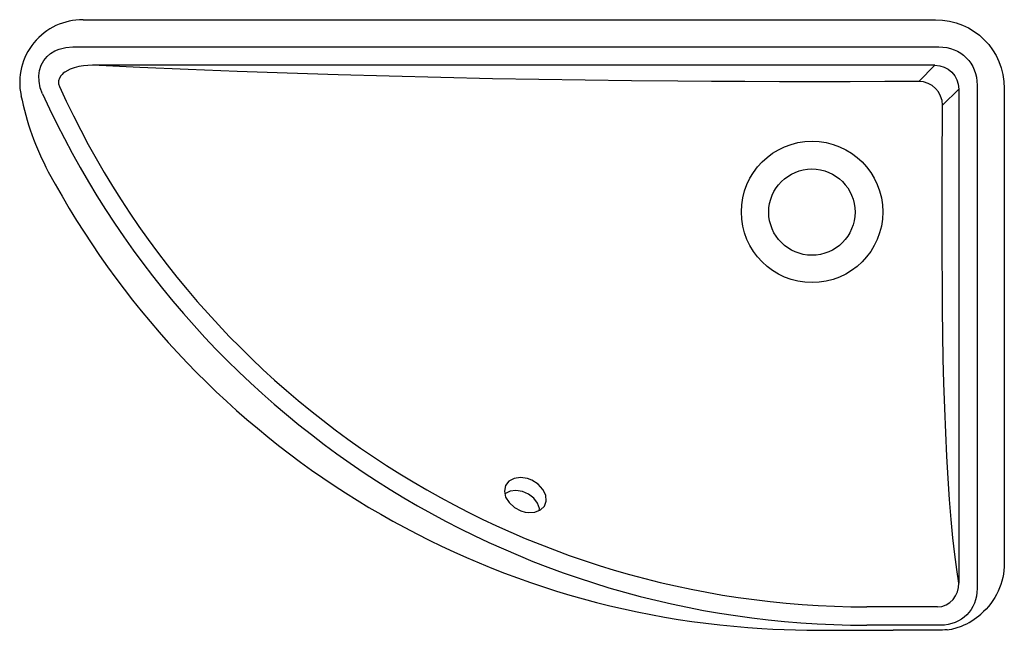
# Model space of a CAD drawing. Header units: millimetres. Extents: x 3959.634 to 3960.17, y 1743.942 to 1744.275.
import ezdxf

# ---------------------------------------------------------------- set-up
doc = ezdxf.new("R2010")
doc.units = ezdxf.units.MM
doc.layers.add('SANINDUSA', color=3, linetype='Continuous')

msp = doc.modelspace()

# ---------------------------------------------------------------- linework, layer by layer
at = {"layer": 'SANINDUSA'}
for p, q in [((3959.668656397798, 1744.27500231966), (3960.133044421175, 1744.27500231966)), ((3959.663105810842, 1744.260194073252), (3960.134828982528, 1744.260194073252)), ((3960.132723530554, 1744.250194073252), (3959.673824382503, 1744.250194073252)), ((3960.132723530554, 1744.250194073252), (3960.123895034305, 1744.241365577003)), ((3960.15567406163, 1744.23934899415), (3960.15567406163, 1743.965132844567)), ((3960.13684556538, 1744.228415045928), (3960.14567406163, 1744.237243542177)), ((3960.14567406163, 1744.237243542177), (3960.14567406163, 1743.968148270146)), ((3960.170482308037, 1744.237564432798), (3960.170482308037, 1743.979041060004)), ((3960.134097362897, 1743.955194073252), (3960.095674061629, 1743.955194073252)), ((3960.135735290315, 1743.945194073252), (3960.095674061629, 1743.945194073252)), ((3960.141956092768, 1743.943124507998), (3960.147169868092, 1743.944673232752)), ((3960.062888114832, 1743.942548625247), (3960.062888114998, 1743.942548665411)), ((3960.134181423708, 1743.942435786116), (3960.110027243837, 1743.942435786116))]:
    msp.add_line(p, q, dxfattribs=at)
at = {"layer": 'SANINDUSA', "flags": 128}
for points in [[(3959.646599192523, 1744.234578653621), (3959.645352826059, 1744.237964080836), (3959.644655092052, 1744.241499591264), (3959.644564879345, 1744.244466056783), (3959.644959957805, 1744.247404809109), (3959.645890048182, 1744.250242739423), (3959.647339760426, 1744.252852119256), (3959.649016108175, 1744.254869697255), (3959.651004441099, 1744.256582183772), (3959.653243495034, 1744.257957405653), (3959.65566029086, 1744.258992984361), (3959.659330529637, 1744.259903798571), (3959.663105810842, 1744.260194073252)], [(3959.673824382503, 1744.250194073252), (3959.671289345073, 1744.2501158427), (3959.668839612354, 1744.249881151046), (3959.666337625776, 1744.249461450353), (3959.663888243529, 1744.248839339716), (3959.661663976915, 1744.248037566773), (3959.658692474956, 1744.24643357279), (3959.657894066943, 1744.245824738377), (3959.65719170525, 1744.245178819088), (3959.656585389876, 1744.244495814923), (3959.655728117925, 1744.243121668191), (3959.655291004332, 1744.241681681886), (3959.655287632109, 1744.24014722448), (3959.655750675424, 1744.238613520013)], [(3960.123895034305, 1744.241365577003), (3960.105311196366, 1744.241282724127), (3960.086502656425, 1744.241231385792), (3960.067469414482, 1744.241211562), (3960.047991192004, 1744.241224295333), (3960.029128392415, 1744.241271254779), (3960.010970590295, 1744.241352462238), (3959.992720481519, 1744.24147327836), (3959.967404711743, 1744.241706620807), (3959.942117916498, 1744.24201615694), (3959.916860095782, 1744.242401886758), (3959.891631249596, 1744.242863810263), (3959.863453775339, 1744.24347042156), (3959.835427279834, 1744.244169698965), (3959.807551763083, 1744.24496164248), (3959.779827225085, 1744.245846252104), (3959.752656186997, 1744.24680955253), (3959.725937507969, 1744.247854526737), (3959.699496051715, 1744.248989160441), (3959.673824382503, 1744.250194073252)], [(3960.145674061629, 1743.968148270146), (3960.144562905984, 1743.975479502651), (3960.143511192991, 1743.98368384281), (3960.142514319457, 1743.992804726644), (3960.141577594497, 1744.002801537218), (3960.140707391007, 1744.013617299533), (3960.139914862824, 1744.025100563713), (3960.139203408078, 1744.03720390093), (3960.138570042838, 1744.049996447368), (3960.138025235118, 1744.063320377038), (3960.137575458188, 1744.077053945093), (3960.137243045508, 1744.090196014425), (3960.136997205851, 1744.103586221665), (3960.136838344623, 1744.117179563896), (3960.136760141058, 1744.130842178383), (3960.136716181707, 1744.145713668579), (3960.136694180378, 1744.160339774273), (3960.136717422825, 1744.194529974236), (3960.13684556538, 1744.228415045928)], [(3959.909555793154, 1744.006835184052), (3959.911053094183, 1744.006615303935), (3959.914730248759, 1744.0067844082), (3959.917822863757, 1744.007982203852), (3959.919983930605, 1744.010078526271), (3959.920973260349, 1744.012845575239), (3959.920685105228, 1744.015979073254), (3959.919157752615, 1744.019131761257), (3959.916562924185, 1744.021951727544), (3959.913185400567, 1744.024117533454), (3959.910828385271, 1744.025024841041), (3959.907007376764, 1744.025621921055), (3959.903471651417, 1744.025125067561), (3959.900623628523, 1744.02359080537), (3959.89878460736, 1744.02119960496), (3959.898163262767, 1744.018228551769), (3959.898834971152, 1744.015019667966), (3959.900728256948, 1744.011940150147), (3959.903629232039, 1744.009336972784), (3959.907206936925, 1744.007496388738), (3959.909555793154, 1744.006835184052)], [(3959.917185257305, 1744.007735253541), (3959.91724771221, 1744.0086767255), (3959.916266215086, 1744.011606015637), (3959.91423090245, 1744.01434996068), (3959.91136663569, 1744.01659897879), (3959.907989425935, 1744.018091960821), (3959.904477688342, 1744.018649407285), (3959.901229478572, 1744.018202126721), (3959.898476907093, 1744.016730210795)], [(3960.134097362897, 1743.955194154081), (3960.136491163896, 1743.95546135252), (3960.1387683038, 1743.956262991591), (3960.140796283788, 1743.957522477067), (3960.142544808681, 1743.959212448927), (3960.143903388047, 1743.961172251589), (3960.144895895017, 1743.963400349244), (3960.145479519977, 1743.965722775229), (3960.14567406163, 1743.968148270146)], [(3960.038450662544, 1743.943420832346), (3960.044442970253, 1743.943111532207), (3960.062888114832, 1743.942548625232)], [(3960.139299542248, 1743.942703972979), (3960.140391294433, 1743.942849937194), (3960.141956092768, 1743.943124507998)]]:
    msp.add_lwpolyline(points, dxfattribs=at)
at = {"layer": 'SANINDUSA'}
for centre, radius in [((3960.06576332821, 1744.170292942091), 0.03852134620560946), ((3960.06567406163, 1744.170194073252), 0.02349999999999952)]:
    msp.add_circle(centre, radius, dxfattribs=at)
for centre, radius, start, end in [((3959.668360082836, 1744.240762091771), 0.03422631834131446, 89.5039545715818, 191.7330344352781), ((3960.095674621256, 1744.438331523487), 0.4831374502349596, 204.4172422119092, 269.9999336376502), ((3960.123775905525, 1744.228295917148), 0.01307020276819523, 0.5222314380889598, 89.4777685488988), ((3959.781770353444, 1744.262991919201), 0.149808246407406, 191.2369890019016, 208.1892002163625), ((3960.095674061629, 1744.438329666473), 0.4931355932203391, 204.4044035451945, 270), ((3960.066780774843, 1744.415744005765), 0.4731720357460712, 208.1892002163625, 266.5674910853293), ((3960.132077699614, 1743.980598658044), 0.03896677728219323, 292.7871367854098, 311.1932132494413), ((3960.096866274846, 1748.289189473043), 4.346773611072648, 269.5521218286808, 270.1734778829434)]:
    msp.add_arc(centre, radius, start, end, dxfattribs=at)
at = {"layer": 'SANINDUSA', "extrusion": (0, 0, -0.9999999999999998)}
msp.add_ellipse((3960.131911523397, 1744.23643153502), major_axis=(0.0274565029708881, 0.02784266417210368), ratio=0.9721767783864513, start_param=-0.7631357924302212, end_param=0.7771078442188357, dxfattribs=at)
at = {"layer": 'SANINDUSA', "extrusion": (0, 0, -1)}
for centre, major_axis, ratio, start_param, end_param in [((3960.130296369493, 1744.234816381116), (-0.01948145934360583, -0.01948145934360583), 0.8348171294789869, 2.445979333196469, 3.837205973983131), ((3960.132624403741, 1744.237144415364), (-0.009262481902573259, -0.009262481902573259), 0.9924325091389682, 2.359992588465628, 3.923192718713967), ((3960.131399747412, 1743.969468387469), (-0.0186344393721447, 0.0186344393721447), 0.8348171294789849, 2.445979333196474, 3.83720597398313), ((3960.143109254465, 1743.969961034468), (0.04059218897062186, 0.01059743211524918), 0.625896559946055, 1.82552599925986, 1.951570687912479)]:
    msp.add_ellipse(centre, major_axis=major_axis, ratio=ratio, start_param=start_param, end_param=end_param, dxfattribs=at)
at = {"layer": 'SANINDUSA', "extrusion": (0, 0, -0.9999999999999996)}
msp.add_ellipse((3960.132926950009, 1743.980143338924), major_axis=(-0.02692145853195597, 0.0269214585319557), ratio=0.971825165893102, start_param=2.371273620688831, end_param=3.219119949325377, dxfattribs=at)

doc.saveas('drawing.dxf')
